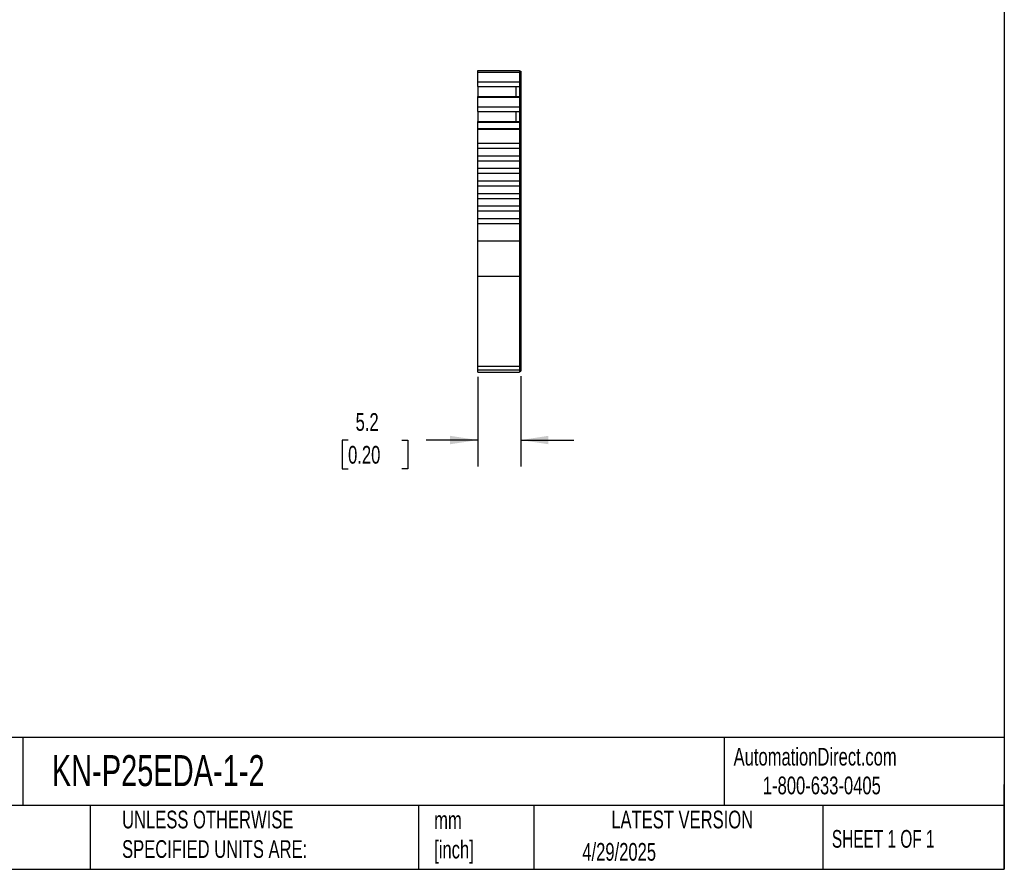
# Model space of a CAD drawing. Header units: millimetres. Extents: x 6 to 273, y 6 to 210.
# Tile 3 of 5: x 155 to 273, y 6 to 108. Entities that reach past the tile are written whole.
import ezdxf

# ---------------------------------------------------------------- set-up
doc = ezdxf.new("R2010")
doc.units = ezdxf.units.MM
doc.linetypes.add('SLD-Solid', pattern=[0])
doc.layers.add('DIMENSIONS', color=140, linetype='SLD-Solid', lineweight=25)
doc.layers.add('TEXT', color=140, linetype='SLD-Solid', lineweight=25)
doc.styles.add('SLDTEXTSTYLE0', font='TXT', dxfattribs={"width": 0.7})
doc.styles.add('SLDTEXTSTYLE1', font='TXT', dxfattribs={"width": 0.65})
doc.dimstyles.new('SLDDIMSTYLE1', dxfattribs={"dimtxt": 2.158008, "dimasz": 3.302, "dimexe": 0, "dimexo": 0.0625, "dimgap": 0.539502, "dimtad": 0, "dimtih": 1, "dimtoh": 1, "dimrnd": 1e-09, "dimzin": 12, "dimdsep": 46, "dimtxsty": 'SLDTEXTSTYLE0', "dimsah": 1, "dimcen": 0.09, "dimadec": 0, "dimazin": 3, "dimtfac": 1, "dimtmove": 0, "dimatfit": 0, "dimfxl": 0, "dimfrac": 2, "dimtolj": 1, "dimtzin": 12, "dimarcsym": 0})

# ---------------------------------------------------------------- blocks, each defined once
blk = doc.blocks.new('_D_3')
at = {"layer": 'DIMENSIONS'}
for p, q in [((210.11, 65.24), (210.11, 54.51)), ((215.26, 65.32), (215.26, 54.51)), ((194.62, 57.68), (193.9, 57.68)), ((193.9, 57.68), (193.9, 54.25)), ((201.03, 57.68), (201.76, 57.68)), ((201.76, 57.68), (201.76, 54.25)), ((210.11, 57.68), (203.96, 57.68)), ((215.26, 57.68), (221.61, 57.68)), ((193.9, 54.25), (194.62, 54.25)), ((201.76, 54.25), (201.03, 54.25))]:
    blk.add_line(p, q, dxfattribs=at)
for points in [[(210.11, 57.68), (206.81, 58.19), (206.81, 57.18)], [(215.26, 57.68), (218.57, 57.18), (218.57, 58.19)]]:
    blk.add_solid(points, dxfattribs=at)
at = {"layer": 'DIMENSIONS', "char_height": 2.117, "attachment_point": 1, "style": 'SLDTEXTSTYLE0'}
for s, insert in [('5.2', (195.52, 60.9)), ('0.20', (194.62, 56.98))]:
    blk.add_mtext(s, dxfattribs=dict(at, insert=insert))

msp = doc.modelspace()

# ---------------------------------------------------------------- linework, layer by layer
for p, q in [((210.114, 101.88), (215.114, 101.88)), ((210.114, 101.658), (210.114, 101.88)), ((210.114, 101.658), (215.114, 101.658)), ((210.114, 100.532), (210.114, 101.658)), ((215.114, 101.88), (215.114, 101.658)), ((215.114, 101.78), (215.264, 101.78)), ((215.114, 101.658), (215.114, 100.532)), ((215.114, 101.632), (215.264, 101.632)), ((215.264, 101.78), (215.264, 101.632)), ((215.264, 101.632), (215.264, 100.575)), ((210.114, 100.532), (215.114, 100.532)), ((210.114, 99.973), (210.114, 100.532)), ((215.114, 100.575), (215.264, 100.575)), ((215.114, 100.532), (215.114, 99.973)), ((215.114, 100.065), (215.264, 100.065)), ((215.114, 100.028), (215.264, 100.028)), ((215.264, 100.575), (215.264, 100.065)), ((215.264, 100.065), (215.264, 100.028)), ((215.264, 100.028), (215.264, 98.665)), ((210.114, 99.973), (215.114, 99.973)), ((210.114, 99.957), (210.114, 99.973)), ((210.114, 99.957), (210.114, 98.766)), ((210.114, 99.957), (214.664, 99.957)), ((214.664, 99.957), (215.114, 99.957)), ((214.664, 99.957), (214.664, 98.766)), ((215.114, 99.973), (215.114, 99.957)), ((215.114, 99.957), (215.114, 98.766)), ((210.114, 98.766), (215.114, 98.766)), ((210.114, 98.696), (210.114, 98.766)), ((210.114, 98.696), (215.114, 98.696)), ((210.114, 97.538), (210.114, 98.696)), ((215.114, 98.766), (215.114, 98.696)), ((215.114, 98.696), (215.114, 97.538)), ((215.114, 98.665), (215.264, 98.665)), ((215.114, 98.601), (215.264, 98.601)), ((215.264, 98.665), (215.264, 98.601)), ((215.264, 98.601), (215.264, 97.581)), ((210.114, 97.538), (215.114, 97.538)), ((210.114, 96.979), (210.114, 97.538)), ((210.114, 96.979), (215.114, 96.979)), ((210.114, 96.963), (210.114, 96.979)), ((210.114, 96.963), (210.114, 95.772)), ((210.114, 96.963), (214.664, 96.963)), ((214.664, 96.963), (215.114, 96.963)), ((214.664, 96.963), (214.664, 95.772)), ((215.114, 97.581), (215.264, 97.581)), ((215.114, 97.538), (215.114, 96.979)), ((215.114, 97.071), (215.264, 97.071)), ((215.114, 97.034), (215.264, 97.034)), ((215.114, 96.979), (215.114, 96.963)), ((215.114, 96.963), (215.114, 95.772)), ((215.264, 97.581), (215.264, 97.071)), ((215.264, 97.071), (215.264, 97.034)), ((215.264, 97.034), (215.264, 95.671)), ((210.114, 95.772), (215.114, 95.772)), ((210.114, 95.702), (210.114, 95.772)), ((210.114, 95.702), (215.114, 95.702)), ((210.114, 94.929), (210.114, 95.702)), ((215.114, 95.772), (215.114, 95.702)), ((215.114, 95.702), (215.114, 94.929)), ((215.114, 95.671), (215.264, 95.671)), ((215.114, 95.608), (215.264, 95.608)), ((215.264, 95.671), (215.264, 95.608)), ((215.264, 95.608), (215.264, 94.903)), ((210.114, 94.929), (215.114, 94.929)), ((210.114, 94.851), (210.114, 94.929)), ((210.114, 94.851), (215.114, 94.851)), ((210.114, 93.18), (210.114, 94.851)), ((215.114, 94.929), (215.114, 94.851)), ((215.114, 94.903), (215.264, 94.903)), ((215.114, 94.851), (215.114, 93.18)), ((215.114, 94.851), (215.264, 94.851)), ((215.264, 94.903), (215.264, 94.851)), ((215.264, 94.851), (215.264, 81.519)), ((210.114, 93.18), (215.114, 93.18)), ((210.114, 92.58), (210.114, 93.18)), ((215.114, 93.18), (215.114, 92.58)), ((210.114, 92.58), (215.114, 92.58)), ((210.114, 91.68), (210.114, 92.58)), ((215.114, 92.58), (215.114, 91.68)), ((210.114, 91.68), (215.114, 91.68)), ((210.114, 91.08), (210.114, 91.68)), ((210.114, 91.08), (215.114, 91.08)), ((210.114, 90.18), (210.114, 91.08)), ((215.114, 91.68), (215.114, 91.08)), ((215.114, 91.08), (215.114, 90.18)), ((210.114, 89.58), (210.114, 90.18)), ((210.114, 90.18), (215.114, 90.18)), ((210.114, 89.58), (215.114, 89.58)), ((210.114, 88.68), (210.114, 89.58)), ((215.114, 90.18), (215.114, 89.58)), ((215.114, 89.58), (215.114, 88.68)), ((210.114, 88.68), (215.114, 88.68)), ((210.114, 88.08), (210.114, 88.68)), ((215.114, 88.68), (215.114, 88.08)), ((210.114, 88.08), (215.114, 88.08)), ((210.114, 87.18), (210.114, 88.08)), ((210.114, 87.18), (215.114, 87.18)), ((210.114, 86.58), (210.114, 87.18)), ((215.114, 88.08), (215.114, 87.18)), ((215.114, 87.18), (215.114, 86.58)), ((210.114, 86.58), (215.114, 86.58)), ((210.114, 85.68), (210.114, 86.58)), ((215.114, 86.58), (215.114, 85.68)), ((210.114, 85.68), (215.114, 85.68)), ((210.114, 85.08), (210.114, 85.68)), ((210.114, 85.08), (215.114, 85.08)), ((210.114, 84.18), (210.114, 85.08)), ((215.114, 85.68), (215.114, 85.08)), ((215.114, 85.08), (215.114, 84.18)), ((210.114, 84.18), (215.114, 84.18)), ((210.114, 83.58), (210.114, 84.18)), ((210.114, 83.58), (215.114, 83.58)), ((210.114, 81.519), (210.114, 83.58)), ((215.114, 84.18), (215.114, 83.58)), ((215.114, 83.58), (215.114, 81.519)), ((210.114, 81.519), (215.114, 81.519)), ((210.114, 77.286), (210.114, 81.519)), ((215.114, 81.519), (215.114, 77.286)), ((215.114, 81.519), (215.264, 81.519)), ((215.264, 81.519), (215.264, 77.371)), ((210.114, 77.286), (215.114, 77.286)), ((210.114, 66.509), (210.114, 77.286)), ((215.114, 77.371), (215.264, 77.371)), ((215.114, 77.286), (215.114, 66.509)), ((215.264, 77.371), (215.264, 66.594)), ((210.114, 66.509), (215.114, 66.509)), ((210.114, 66.07), (210.114, 66.509)), ((210.114, 66.07), (215.114, 66.07)), ((210.114, 65.808), (210.114, 66.07)), ((215.114, 66.594), (215.264, 66.594)), ((215.114, 66.509), (215.114, 66.07)), ((215.114, 66.17), (215.264, 66.17)), ((215.114, 66.07), (215.114, 65.808)), ((215.114, 65.908), (215.264, 65.908)), ((215.114, 65.908), (215.264, 65.908)), ((215.264, 66.594), (215.264, 66.17)), ((215.264, 66.17), (215.264, 65.908)), ((210.114, 65.808), (215.114, 65.808)), ((210.114, 65.808), (215.114, 65.808))]:
    msp.add_line(p, q)
at = {"layer": 'TEXT'}
for p, q in [((273.05, 209.55), (273.05, 6.35)), ((273.05, 22.126), (6.35, 22.126)), ((155.759, 22.126), (155.759, 13.97)), ((239.575, 22.126), (239.575, 13.97)), ((273.05, 6.35), (273.05, 16.51)), ((273.05, 13.97), (6.35, 13.97)), ((163.78, 13.97), (163.78, 6.35)), ((203.024, 13.97), (203.024, 6.35)), ((216.812, 13.97), (216.812, 6.35)), ((251.349, 13.97), (251.349, 6.35)), ((6.35, 6.35), (273.05, 6.35))]:
    msp.add_line(p, q, dxfattribs=at)

# ---------------------------------------------------------------- texts
for s, insert, char_height, attachment_point, style in [('KN-P25EDA-1-2', (159.208, 20.006), 3.70417, 1, 'SLDTEXTSTYLE0'), ('AutomationDirect.com', (240.695, 20.877), 2.11667, 1, 'SLDTEXTSTYLE0'), ('1-800-633-0405', (244.192, 17.437), 2.11667, 1, 'SLDTEXTSTYLE0'), ('UNLESS OTHERWISE ^JSPECIFIED UNITS ARE:', (167.608, 13.361), 2.11667, 1, 'SLDTEXTSTYLE0'), ('LATEST VERSION', (234.552, 13.364), 2.11667, 2, 'SLDTEXTSTYLE0'), ('mm^J[inch]', (204.907, 13.297), 2.1167, 1, 'SLDTEXTSTYLE0'), ('SHEET 1 OF 1', (252.441, 11.051), 2.11667, 1, 'SLDTEXTSTYLE1'), ('4/29/2025', (222.613, 9.497), 2.1167, 1, 'SLDTEXTSTYLE0')]:
    msp.add_mtext(s, dxfattribs=dict(at, insert=insert, char_height=char_height, attachment_point=attachment_point, style=style))

# ---------------------------------------------------------------- dimensions: what is measured, and where the dimension line sits
at = {"layer": 'DIMENSIONS'}
dim = msp.add_linear_dim(base=(215.264, 57.685), p1=(210.114, 66.509), p2=(215.264, 66.594), angle=0, dimstyle='SLDDIMSTYLE1', dxfattribs=at)
dim.commit()
dim.dimension.update_dxf_attribs({"geometry": '_D_3', "text_midpoint": (197.828, 57.685), "dimtype": 160})

doc.saveas('drawing.dxf')
